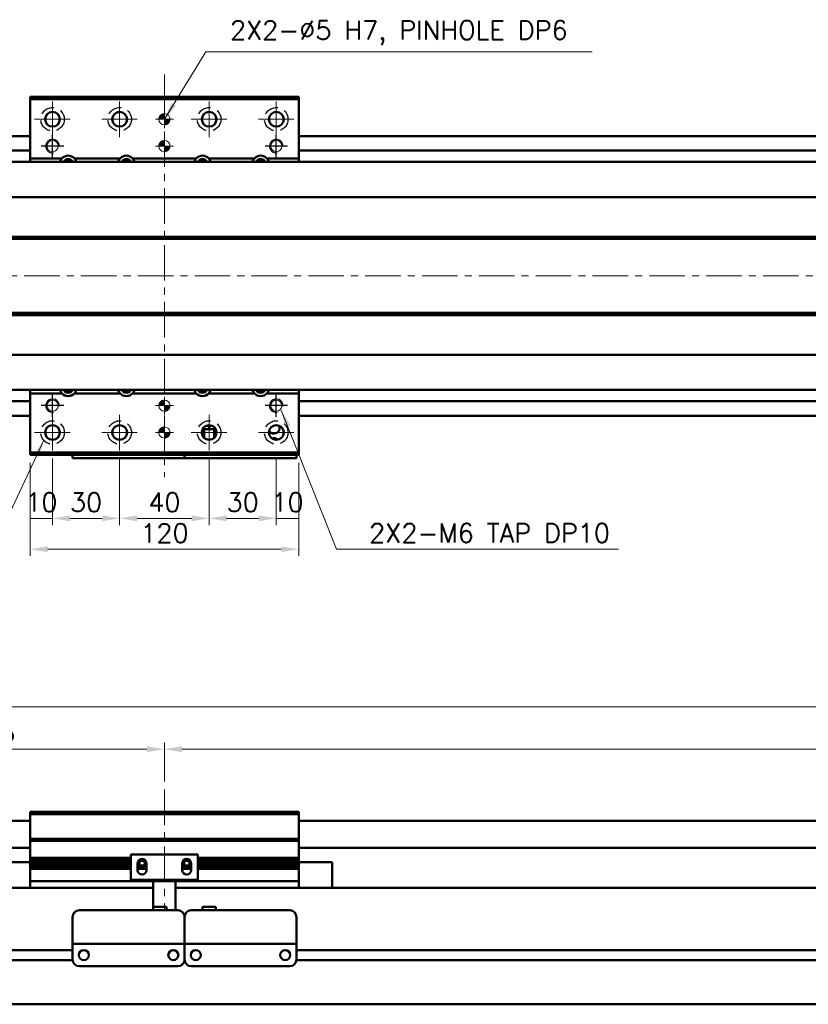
# Model space of a CAD drawing. Header units: millimetres. Extents: x 46891 to 51115, y 6223 to 10345.
# Tile 3 of 7: x 48841 to 49193, y 9394 to 9834. Entities that reach past the tile are written whole.
import ezdxf

# ---------------------------------------------------------------- set-up
doc = ezdxf.new("R2010")
doc.units = ezdxf.units.MM
doc.header["$LTSCALE"] = 0.5
doc.linetypes.add('CENTER', pattern=[50.8, 31.75, -6.35, 6.35, -6.35])
doc.linetypes.add('HIDDENX2', pattern=[19.05, 12.7, -6.35])
doc.layers.get('0').update_dxf_attribs({"lineweight": 20})
doc.layers.add('1', color=1, linetype='CENTER', lineweight=13)
doc.layers.add('외형선(ISO)', color=7, linetype='Continuous', lineweight=50)
doc.layers.add('2', color=2, linetype='HIDDENX2')
doc.layers.add('DIM', color=4, linetype='Continuous')
doc.styles.add('DSR TEXT', font='romans.shx', dxfattribs={"bigfont": 'whgtxt.shx'})
doc.styles.get("Standard").update_dxf_attribs({"font": 'romans.shx', "bigfont": 'whgtxt.shx'})
doc.dimstyles.new('DSR', dxfattribs={"dimscale": 2, "dimtxt": 3, "dimasz": 3, "dimexe": 0.5, "dimexo": 0.5, "dimgap": 0.5, "dimtad": 1, "dimdsep": 46, "dimtxsty": 'Standard', "dimcen": 2.5, "dimclrd": 4, "dimclre": 4, "dimclrt": 2, "dimadec": 0, "dimazin": 2, "dimtfac": 1, "dimtmove": 0, "dimatfit": 3, "dimfxl": 0, "dimlwd": -1, "dimlwe": -1, "dimarcsym": 0})

# ---------------------------------------------------------------- blocks, each defined once
blk = doc.blocks.new('tap6')
blk.add_circle((0, 0), 2.5)
at = {"layer": 'DIM', "color": 1}
for p, q in [((0, -5.04), (0, 5.04)), ((-5.04, 0), (5.04, 0))]:
    blk.add_line(p, q, dxfattribs=at)
blk.add_arc((0, 0), 3, 263.303, 187.8802, dxfattribs=at)
blk = doc.blocks.new('A$C33E56CC6')
h = blk.add_hatch()
h.set_pattern_fill('ANSI31', color=256, style=0)
h.set_pattern_definition([(45, (-7065.45672, -6508.5399), (-0.0883883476, 0.0883883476), [])])
h.paths.add_polyline_path([(4, 6.5, 0.414214), (1.5, 4), (4, 4)])
h.paths.add_polyline_path([(6.5, 4), (4, 4), (4, 1.5, 0.414214)])
blk.add_circle((4, 4), 2.5)
at = {"layer": '1'}
for p, q in [((4, 0), (4, 8)), ((0, 4), (8, 4))]:
    blk.add_line(p, q, dxfattribs=at)
blk = doc.blocks.new('*D70')
at = {"color": 1, "linetype": 'ByBlock'}
for p, q in [((48855.21, 9637.72), (48855.21, 9607.96)), ((48845.21, 9635.72), (48845.21, 9607.96)), ((48855.21, 9610.96), (48845.21, 9610.96))]:
    blk.add_line(p, q, dxfattribs=at)
at = {"layer": 'Defpoints', "color": 0}
for p in [(48845.21, 9639.32), (48855.21, 9641.32), (48845.21, 9610.96)]:
    blk.add_point(p, dxfattribs=at)
at = {"color": 3, "insert": (48850.21, 9618.16), "char_height": 8.4, "attachment_point": 5, "style": 'DSR TEXT'}
blk.add_mtext('10', dxfattribs=at)
blk = doc.blocks.new('*D71')
at = {"color": 1, "linetype": 'ByBlock'}
for p, q in [((48855.21, 9637.72), (48855.21, 9607.96)), ((48885.21, 9637.72), (48885.21, 9607.96)), ((48877.41, 9610.96), (48863.01, 9610.96))]:
    blk.add_line(p, q, dxfattribs=at)
at = {"color": 1}
for points in [[(48863.01, 9612.26), (48863.01, 9609.66), (48855.21, 9610.96)], [(48877.41, 9612.26), (48877.41, 9609.66), (48885.21, 9610.96)]]:
    blk.add_solid(points, dxfattribs=at)
at = {"layer": 'Defpoints', "color": 0}
for p in [(48855.21, 9641.32), (48885.21, 9641.32), (48855.21, 9610.96)]:
    blk.add_point(p, dxfattribs=at)
at = {"color": 3, "insert": (48870.21, 9618.16), "char_height": 8.4, "attachment_point": 5, "style": 'DSR TEXT'}
blk.add_mtext('30', dxfattribs=at)
blk = doc.blocks.new('*D72')
at = {"color": 1, "linetype": 'ByBlock'}
for p, q in [((48885.21, 9637.72), (48885.21, 9607.96)), ((48925.21, 9637.72), (48925.21, 9607.96)), ((48893.01, 9610.96), (48917.41, 9610.96))]:
    blk.add_line(p, q, dxfattribs=at)
at = {"color": 1}
for points in [[(48893.01, 9612.26), (48893.01, 9609.66), (48885.21, 9610.96)], [(48917.41, 9612.26), (48917.41, 9609.66), (48925.21, 9610.96)]]:
    blk.add_solid(points, dxfattribs=at)
at = {"layer": 'Defpoints', "color": 0}
for p in [(48885.21, 9641.32), (48925.21, 9641.32), (48925.21, 9610.96)]:
    blk.add_point(p, dxfattribs=at)
at = {"color": 3, "insert": (48905.21, 9618.16), "char_height": 8.4, "attachment_point": 5, "style": 'DSR TEXT'}
blk.add_mtext('40', dxfattribs=at)
blk = doc.blocks.new('*D73')
at = {"color": 1, "linetype": 'ByBlock'}
for p, q in [((48925.21, 9637.72), (48925.21, 9607.96)), ((48955.21, 9637.72), (48955.21, 9607.96)), ((48933.01, 9610.96), (48947.41, 9610.96))]:
    blk.add_line(p, q, dxfattribs=at)
at = {"color": 1}
for points in [[(48933.01, 9612.26), (48933.01, 9609.66), (48925.21, 9610.96)], [(48947.41, 9612.26), (48947.41, 9609.66), (48955.21, 9610.96)]]:
    blk.add_solid(points, dxfattribs=at)
at = {"layer": 'Defpoints', "color": 0}
for p in [(48925.21, 9641.32), (48955.21, 9641.32), (48955.21, 9610.96)]:
    blk.add_point(p, dxfattribs=at)
at = {"color": 3, "insert": (48940.21, 9618.16), "char_height": 8.4, "attachment_point": 5, "style": 'DSR TEXT'}
blk.add_mtext('30', dxfattribs=at)
blk = doc.blocks.new('*D74')
at = {"color": 1, "linetype": 'ByBlock'}
for p, q in [((48955.21, 9637.72), (48955.21, 9607.96)), ((48965.21, 9635.72), (48965.21, 9607.96)), ((48955.21, 9610.96), (48965.21, 9610.96))]:
    blk.add_line(p, q, dxfattribs=at)
at = {"layer": 'Defpoints', "color": 0}
for p in [(48955.21, 9641.32), (48965.21, 9639.32), (48965.21, 9610.96)]:
    blk.add_point(p, dxfattribs=at)
at = {"color": 3, "insert": (48960.21, 9618.16), "char_height": 8.4, "attachment_point": 5, "style": 'DSR TEXT'}
blk.add_mtext('10', dxfattribs=at)
blk = doc.blocks.new('*D75')
at = {"color": 1, "linetype": 'ByBlock'}
for p, q in [((48845.21, 9635.72), (48845.21, 9594.16)), ((48965.21, 9635.72), (48965.21, 9594.16)), ((48957.41, 9597.16), (48853.01, 9597.16))]:
    blk.add_line(p, q, dxfattribs=at)
at = {"color": 1}
for points in [[(48853.01, 9598.46), (48853.01, 9595.86), (48845.21, 9597.16)], [(48957.41, 9598.46), (48957.41, 9595.86), (48965.21, 9597.16)]]:
    blk.add_solid(points, dxfattribs=at)
at = {"layer": 'Defpoints', "color": 0}
for p in [(48845.21, 9639.32), (48965.21, 9639.32), (48845.21, 9597.16)]:
    blk.add_point(p, dxfattribs=at)
at = {"color": 3, "insert": (48905.21, 9604.36), "char_height": 8.4, "attachment_point": 5, "style": 'DSR TEXT'}
blk.add_mtext('120', dxfattribs=at)
blk = doc.blocks.new('*D84')
at = {"color": 1, "linetype": 'ByBlock'}
for p, q in [((48750.21, 9479.37), (48750.21, 9510.77)), ((48905.21, 9493.37), (48905.21, 9510.77)), ((48758.01, 9507.77), (48897.41, 9507.77))]:
    blk.add_line(p, q, dxfattribs=at)
at = {"color": 1}
for points in [[(48758.01, 9509.07), (48758.01, 9506.47), (48750.21, 9507.77)], [(48897.41, 9509.07), (48897.41, 9506.47), (48905.21, 9507.77)]]:
    blk.add_solid(points, dxfattribs=at)
at = {"layer": 'Defpoints', "color": 0}
for p in [(48905.21, 9507.77), (48905.21, 9489.77), (48750.21, 9475.77)]:
    blk.add_point(p, dxfattribs=at)
at = {"color": 3, "insert": (48827.71, 9514.97), "char_height": 8.4, "attachment_point": 5, "style": 'DSR TEXT'}
blk.add_mtext('155', dxfattribs=at)
blk = doc.blocks.new('*D85')
at = {"color": 1, "linetype": 'ByBlock'}
for p, q in [((48905.21, 9493.37), (48905.21, 9510.77)), ((50405.21, 9493.37), (50405.21, 9510.77)), ((48913.01, 9507.77), (50397.41, 9507.77))]:
    blk.add_line(p, q, dxfattribs=at)
at = {"color": 1}
for points in [[(48913.01, 9509.07), (48913.01, 9506.47), (48905.21, 9507.77)], [(50397.41, 9509.07), (50397.41, 9506.47), (50405.21, 9507.77)]]:
    blk.add_solid(points, dxfattribs=at)
at = {"layer": 'Defpoints', "color": 0}
for p in [(50405.21, 9507.77), (48905.21, 9489.77), (50405.21, 9489.77)]:
    blk.add_point(p, dxfattribs=at)
at = {"color": 3, "insert": (49655.21, 9514.97), "char_height": 8.4, "attachment_point": 5, "style": 'DSR TEXT'}
blk.add_mtext('STROKE : 1500', dxfattribs=at)
blk = doc.blocks.new('*D83')
at = {"color": 1, "linetype": 'ByBlock'}
for p, q in [((48750.21, 9479.37), (48750.21, 9529.72)), ((50550.21, 9479.37), (50550.21, 9529.72)), ((50542.41, 9526.72), (48758.01, 9526.72))]:
    blk.add_line(p, q, dxfattribs=at)
at = {"color": 1}
for points in [[(48758.01, 9528.02), (48758.01, 9525.42), (48750.21, 9526.72)], [(50542.41, 9528.02), (50542.41, 9525.42), (50550.21, 9526.72)]]:
    blk.add_solid(points, dxfattribs=at)
at = {"layer": 'Defpoints', "color": 0}
for p in [(48750.21, 9526.72), (48750.21, 9475.77), (50550.21, 9475.77)]:
    blk.add_point(p, dxfattribs=at)
at = {"color": 3, "insert": (49650.21, 9533.92), "char_height": 8.4, "attachment_point": 5, "style": 'DSR TEXT'}
blk.add_mtext('1800', dxfattribs=at)

msp = doc.modelspace()

# ---------------------------------------------------------------- linework, layer by layer
at = {"layer": '1'}
for p, q in [((48905.2079, 9809.32376), (48905.2079, 9629.32376)), ((48855.2079, 9781.32376), (48855.2079, 9797.32376)), ((48885.2079, 9781.32376), (48885.2079, 9797.32376)), ((48925.2079, 9781.32376), (48925.2079, 9797.32376)), ((48955.2079, 9781.32376), (48955.2079, 9797.32376)), ((48847.2079, 9789.32376), (48863.2079, 9789.32376)), ((48877.2079, 9789.32376), (48893.2079, 9789.32376)), ((48917.2079, 9789.32376), (48933.2079, 9789.32376)), ((48947.2079, 9789.32376), (48963.2079, 9789.32376)), ((50560.2079, 9719.32376), (48740.2079, 9719.32376)), ((48855.2079, 9641.32376), (48855.2079, 9657.32376)), ((48885.2079, 9641.32376), (48885.2079, 9657.32376)), ((48925.2079, 9641.32376), (48925.2079, 9657.32376)), ((48847.2079, 9649.32376), (48863.2079, 9649.32376)), ((48877.2079, 9649.32376), (48893.2079, 9649.32376)), ((48917.2079, 9649.32376), (48933.2079, 9649.32376)), ((48947.2079, 9649.32376), (48963.2079, 9649.32376)), ((48905.2079, 9489.77071), (48905.2079, 9435.77071))]:
    msp.add_line(p, q, dxfattribs=at)
at = {"layer": '2'}
for centre in [(48855.2079, 9789.32376), (48885.2079, 9789.32376), (48925.2079, 9789.32376), (48955.2079, 9789.32376), (48855.2079, 9649.32376), (48885.2079, 9649.32376), (48925.2079, 9649.32376), (48955.2079, 9649.32376)]:
    msp.add_circle(centre, 5.25, dxfattribs=at)
at = {"layer": '외형선(ISO)'}
for p, q in [((48845.2079, 9798.32376), (48845.2079, 9799.32376)), ((48845.2079, 9799.32376), (48965.2079, 9799.32376)), ((48845.2079, 9771.82376), (48845.2079, 9798.32376)), ((48845.2079, 9798.32376), (48965.2079, 9798.32376)), ((48965.2079, 9799.32376), (48965.2079, 9798.32376)), ((48965.2079, 9798.32376), (48965.2079, 9771.82376)), ((48845.2079, 9781.82376), (48830.2079, 9781.82376)), ((50540.2079, 9781.82376), (48965.2079, 9781.82376)), ((48845.2079, 9775.32376), (48830.2079, 9775.32376)), ((50540.2079, 9775.32376), (48965.2079, 9775.32376)), ((48760.2079, 9770.32376), (50540.2079, 9770.32376)), ((48845.2079, 9771.82376), (48859.41281, 9771.82376)), ((48845.2079, 9770.32376), (48845.2079, 9771.82376)), ((48865.00298, 9771.82376), (48885.41281, 9771.82376)), ((48891.00298, 9771.82376), (48919.41281, 9771.82376)), ((48925.00298, 9771.82376), (48945.41281, 9771.82376)), ((48951.00298, 9771.82376), (48965.2079, 9771.82376)), ((48965.2079, 9771.82376), (48965.2079, 9770.32376)), ((48760.2079, 9754.55117), (50540.2079, 9754.55117)), ((48773.7079, 9736.32376), (50526.7079, 9736.32376)), ((48774.17653, 9736.82376), (50526.23927, 9736.82376)), ((48774.17653, 9735.82376), (50526.23927, 9735.82376)), ((48773.7079, 9702.32376), (50526.7079, 9702.32376)), ((48774.17653, 9702.82376), (50526.23927, 9702.82376)), ((48774.17653, 9701.82376), (50526.23927, 9701.82376)), ((48760.2079, 9684.09635), (50540.2079, 9684.09635)), ((48760.2079, 9668.32376), (50540.2079, 9668.32376)), ((48845.2079, 9666.82376), (48845.2079, 9668.32376)), ((48965.2079, 9668.32376), (48965.2079, 9666.82376)), ((48859.41281, 9666.82376), (48845.2079, 9666.82376)), ((48845.2079, 9640.32376), (48845.2079, 9666.82376)), ((48885.41281, 9666.82376), (48865.00298, 9666.82376)), ((48919.41281, 9666.82376), (48891.00298, 9666.82376)), ((48945.41281, 9666.82376), (48925.00298, 9666.82376)), ((48965.2079, 9666.82376), (48951.00298, 9666.82376)), ((48965.2079, 9666.82376), (48965.2079, 9640.32376)), ((48845.2079, 9663.32376), (48760.2079, 9663.32376)), ((50540.2079, 9663.32376), (48965.2079, 9663.32376)), ((48845.2079, 9656.82376), (48760.2079, 9656.82376)), ((50540.2079, 9656.82376), (48965.2079, 9656.82376)), ((48922.2079, 9650.69853), (48922.2079, 9647.94899)), ((48922.7079, 9650.82377), (48922.26852, 9650.82377)), ((48928.14727, 9650.82379), (48922.26853, 9650.82379)), ((48922.7079, 9650.82378), (48923.0079, 9650.82378)), ((48922.7079, 9647.16969), (48922.7079, 9650.82378)), ((48927.4079, 9650.82378), (48923.0079, 9650.82378)), ((48923.0079, 9650.82378), (48923.0079, 9646.86408)), ((48924.79491, 9652.59781), (48924.6079, 9652.22379)), ((48924.6079, 9652.22379), (48924.8079, 9652.22379)), ((48924.8079, 9652.22379), (48924.8079, 9651.82379)), ((48924.8079, 9651.82379), (48925.6079, 9651.82379)), ((48925.6079, 9652.22379), (48925.8079, 9652.22379)), ((48925.6079, 9651.82379), (48925.6079, 9652.22379)), ((48925.8079, 9652.22379), (48925.62089, 9652.59781)), ((48927.4079, 9650.82378), (48927.7079, 9650.82378)), ((48927.4079, 9646.86408), (48927.4079, 9650.82378)), ((48927.7079, 9650.82378), (48927.7079, 9647.16969)), ((48928.14728, 9650.82377), (48927.7079, 9650.82377)), ((48928.2079, 9650.69853), (48928.2079, 9647.94899)), ((48845.2079, 9639.32376), (48845.2079, 9640.32376)), ((48965.2079, 9640.32376), (48845.2079, 9640.32376)), ((48845.2079, 9639.32376), (48965.2079, 9639.32376)), ((48864.2079, 9639.32376), (48864.2079, 9637.8238)), ((48864.2079, 9637.82378), (48864.2079, 9637.8238)), ((48864.2079, 9637.82378), (48914.2079, 9637.82378)), ((48867.2079, 9637.82381), (48911.2079, 9637.82381)), ((48914.2079, 9637.8238), (48914.2079, 9639.32376)), ((48914.2079, 9639.32376), (48914.2079, 9637.8238)), ((48914.2079, 9637.82378), (48914.2079, 9637.8238)), ((48914.2079, 9637.82378), (48964.2079, 9637.82378)), ((48917.2079, 9637.82381), (48961.2079, 9637.82381)), ((48964.2079, 9637.8238), (48964.2079, 9639.32376)), ((48965.2079, 9640.32376), (48965.2079, 9639.32376)), ((48965.2079, 9640.32376), (48965.2079, 9639.32376)), ((48845.2079, 9478.77071), (48845.2079, 9479.77071)), ((48965.2079, 9479.77071), (48845.2079, 9479.77071)), ((48845.2079, 9467.77071), (48845.2079, 9478.77071)), ((48845.2079, 9478.77071), (48965.2079, 9478.77071)), ((48965.2079, 9479.77071), (48965.2079, 9478.77071)), ((48965.2079, 9478.77071), (48965.2079, 9467.77071)), ((48760.2079, 9475.77071), (48845.2079, 9475.77071)), ((48965.2079, 9475.77071), (50540.2079, 9475.77071)), ((48845.2079, 9466.77071), (48845.2079, 9467.77071)), ((48845.2079, 9467.77071), (48965.2079, 9467.77071)), ((48845.2079, 9465.77071), (48845.2079, 9466.77071)), ((48845.2079, 9466.77071), (48965.2079, 9466.77071)), ((48845.2079, 9459.27071), (48845.2079, 9465.77071)), ((48965.2079, 9467.77071), (48965.2079, 9466.77071)), ((48965.2079, 9466.77071), (48965.2079, 9465.77071)), ((48965.2079, 9465.77071), (48965.2079, 9459.27071)), ((48760.2079, 9463.77071), (48845.2079, 9463.77071)), ((48965.2079, 9463.77071), (50540.2079, 9463.77071)), ((48845.2079, 9457.27071), (48830.2079, 9457.27071)), ((48845.2079, 9458.77071), (48845.2079, 9459.27071)), ((48845.2079, 9459.27071), (48890.2079, 9459.27071)), ((48845.2079, 9458.27071), (48845.2079, 9458.77071)), ((48845.2079, 9458.77071), (48890.2079, 9458.77071)), ((48845.2079, 9457.27071), (48845.2079, 9458.27071)), ((48845.2079, 9458.27071), (48890.2079, 9458.27071)), ((48845.2079, 9456.77071), (48845.2079, 9457.27071)), ((48845.2079, 9457.27071), (48890.2079, 9457.27071)), ((48845.2079, 9456.27071), (48845.2079, 9456.77071)), ((48845.2079, 9456.77071), (48890.2079, 9456.77071)), ((48920.2079, 9460.77071), (48890.2079, 9460.77071)), ((48890.2079, 9449.37071), (48890.2079, 9460.77071)), ((48893.2079, 9456.77071), (48893.9784, 9456.77071)), ((48893.2079, 9453.77071), (48893.2079, 9456.77071)), ((48893.2079, 9456.77071), (48893.9784, 9456.77071)), ((48893.27141, 9457.27071), (48894.08466, 9457.27071)), ((48893.88502, 9458.27071), (48896.53078, 9458.27071)), ((48896.33114, 9457.27071), (48897.14439, 9457.27071)), ((48896.4374, 9456.77071), (48897.2079, 9456.77071)), ((48897.2079, 9456.77071), (48897.2079, 9453.77071)), ((48913.2079, 9456.77071), (48913.9784, 9456.77071)), ((48913.2079, 9453.77071), (48913.2079, 9456.77071)), ((48913.27141, 9457.27071), (48914.08466, 9457.27071)), ((48913.88502, 9458.27071), (48916.53078, 9458.27071)), ((48916.33114, 9457.27071), (48917.14439, 9457.27071)), ((48916.4374, 9456.77071), (48917.2079, 9456.77071)), ((48916.4374, 9456.77071), (48917.2079, 9456.77071)), ((48917.2079, 9456.77071), (48917.2079, 9453.77071)), ((48920.2079, 9460.77071), (48920.2079, 9449.37071)), ((48920.2079, 9459.27071), (48965.2079, 9459.27071)), ((48920.2079, 9458.77071), (48965.2079, 9458.77071)), ((48920.2079, 9458.27071), (48965.2079, 9458.27071)), ((48920.2079, 9457.27071), (48965.2079, 9457.27071)), ((48920.2079, 9456.77071), (48965.2079, 9456.77071)), ((48965.2079, 9459.27071), (48965.2079, 9458.77071)), ((48965.2079, 9458.77071), (48965.2079, 9458.27071)), ((48965.2079, 9458.27071), (48965.2079, 9457.27071)), ((48965.2079, 9457.27071), (48980.2079, 9457.27071)), ((48965.2079, 9457.27071), (48965.2079, 9456.77071)), ((48965.2079, 9456.77071), (48965.2079, 9456.27071)), ((48980.2079, 9445.77071), (48980.2079, 9457.27071)), ((48845.2079, 9455.27071), (48845.2079, 9456.27071)), ((48845.2079, 9456.27071), (48890.2079, 9456.27071)), ((48845.2079, 9454.77071), (48845.2079, 9455.27071)), ((48845.2079, 9455.27071), (48890.2079, 9455.27071)), ((48845.2079, 9454.27071), (48845.2079, 9454.77071)), ((48845.2079, 9454.77071), (48890.2079, 9454.77071)), ((48845.2079, 9449.77071), (48845.2079, 9454.27071)), ((48845.2079, 9454.27071), (48890.2079, 9454.27071)), ((48893.2079, 9456.27071), (48894.08466, 9456.27071)), ((48893.2079, 9456.27071), (48894.08466, 9456.27071)), ((48893.2079, 9455.27071), (48897.2079, 9455.27071)), ((48893.2079, 9455.27071), (48897.2079, 9455.27071)), ((48893.2079, 9454.77071), (48897.2079, 9454.77071)), ((48893.2079, 9454.77071), (48897.2079, 9454.77071)), ((48893.2079, 9454.27071), (48897.2079, 9454.27071)), ((48893.2079, 9454.27071), (48897.2079, 9454.27071)), ((48896.33114, 9456.27071), (48897.2079, 9456.27071)), ((48913.2079, 9456.27071), (48914.08466, 9456.27071)), ((48913.2079, 9455.27071), (48917.2079, 9455.27071)), ((48913.2079, 9455.27071), (48917.2079, 9455.27071)), ((48913.2079, 9454.77071), (48917.2079, 9454.77071)), ((48913.2079, 9454.77071), (48917.2079, 9454.77071)), ((48913.2079, 9454.27071), (48917.2079, 9454.27071)), ((48913.2079, 9454.27071), (48917.2079, 9454.27071)), ((48916.33114, 9456.27071), (48917.2079, 9456.27071)), ((48916.33114, 9456.27071), (48917.2079, 9456.27071)), ((48920.2079, 9456.27071), (48965.2079, 9456.27071)), ((48920.2079, 9455.27071), (48965.2079, 9455.27071)), ((48920.2079, 9454.77071), (48965.2079, 9454.77071)), ((48920.2079, 9454.27071), (48965.2079, 9454.27071)), ((48965.2079, 9456.27071), (48965.2079, 9455.27071)), ((48965.2079, 9455.27071), (48965.2079, 9454.77071)), ((48965.2079, 9454.77071), (48965.2079, 9454.27071)), ((48965.2079, 9454.27071), (48965.2079, 9449.77071)), ((48845.2079, 9449.77071), (48845.2079, 9448.77071)), ((48845.2079, 9445.77071), (48845.2079, 9448.77071)), ((48845.2079, 9448.77071), (48965.2079, 9448.77071)), ((48900.2079, 9449.37071), (48890.2079, 9449.37071)), ((48900.2079, 9449.87071), (48900.2079, 9449.37071)), ((48910.2079, 9449.37071), (48900.2079, 9449.37071)), ((48900.2079, 9447.27071), (48900.2079, 9449.37071)), ((48910.2079, 9449.37071), (48910.2079, 9449.87071)), ((48920.2079, 9449.37071), (48910.2079, 9449.37071)), ((48910.2079, 9449.37071), (48910.2079, 9447.27071)), ((48965.2079, 9448.77071), (48965.2079, 9449.77071)), ((48965.2079, 9448.77071), (48965.2079, 9445.77071)), ((48900.2079, 9445.77071), (48760.2079, 9445.77071)), ((48900.2079, 9447.27071), (48900.2079, 9437.27087)), ((48910.2079, 9435.77087), (48910.2079, 9447.27071)), ((50540.2079, 9445.77071), (48910.2079, 9445.77071)), ((48867.2079, 9435.77087), (48911.2079, 9435.77087)), ((48900.2079, 9437.27087), (48900.2079, 9435.77087)), ((48900.2079, 9437.27087), (48906.2079, 9437.27087)), ((48900.2079, 9437.27087), (48900.2079, 9435.77087)), ((48906.2079, 9437.27087), (48906.2079, 9435.77087)), ((48917.2079, 9435.77087), (48961.2079, 9435.77087)), ((48928.2079, 9437.27087), (48922.2079, 9437.27087)), ((48922.2079, 9435.77087), (48922.2079, 9437.27087)), ((48928.2079, 9435.77087), (48928.2079, 9437.27087)), ((48864.2079, 9422.77087), (48864.2079, 9432.77087)), ((48914.2079, 9432.77087), (48914.2079, 9422.77087)), ((48914.2079, 9422.77087), (48914.2079, 9432.77087)), ((48964.2079, 9432.77087), (48964.2079, 9422.77087)), ((48864.2079, 9422.77087), (48864.2079, 9420.77087)), ((48914.2079, 9420.77087), (48914.2079, 9422.77087)), ((48914.2079, 9422.77087), (48914.2079, 9420.77087)), ((48964.2079, 9420.77087), (48964.2079, 9422.77087)), ((48864.2079, 9418.02071), (48760.2079, 9418.02071)), ((48864.2079, 9420.77084), (48864.2079, 9420.77087)), ((48864.2079, 9420.77087), (48914.2079, 9420.77087)), ((48864.2079, 9420.27084), (48864.2079, 9420.77084)), ((48864.2079, 9420.77084), (48866.9784, 9420.77084)), ((48864.2079, 9413.77084), (48864.2079, 9420.27084)), ((48869.23124, 9418.02071), (48869.18456, 9418.02071)), ((48869.4374, 9420.77084), (48871.7079, 9420.77084)), ((48876.7079, 9420.77084), (48901.7079, 9420.77084)), ((48906.7079, 9420.77084), (48908.9784, 9420.77084)), ((48909.23124, 9418.02071), (48909.18456, 9418.02071)), ((48911.4374, 9420.77084), (48914.2079, 9420.77084)), ((48914.2079, 9420.77087), (48914.2079, 9420.77084)), ((48914.2079, 9420.77084), (48914.2079, 9420.77087)), ((48914.2079, 9420.77087), (48964.2079, 9420.77087)), ((48914.2079, 9420.77084), (48914.2079, 9420.27084)), ((48914.2079, 9420.27084), (48914.2079, 9420.77084)), ((48914.2079, 9420.77084), (48916.9784, 9420.77084)), ((48914.2079, 9420.27084), (48914.2079, 9413.77084)), ((48914.2079, 9413.77084), (48914.2079, 9420.27084)), ((48919.23124, 9418.02071), (48919.18456, 9418.02071)), ((48919.23124, 9418.02071), (48919.18456, 9418.02071)), ((48919.4374, 9420.77084), (48921.7079, 9420.77084)), ((48926.7079, 9420.77084), (48951.7079, 9420.77084)), ((48956.7079, 9420.77084), (48958.9784, 9420.77084)), ((48959.23124, 9418.02071), (48959.18456, 9418.02071)), ((48959.23124, 9418.02071), (48959.18456, 9418.02071)), ((48961.4374, 9420.77084), (48964.2079, 9420.77084)), ((48964.2079, 9420.77087), (48964.2079, 9420.77084)), ((48964.2079, 9420.77084), (48964.2079, 9420.27084)), ((48964.2079, 9420.27084), (48964.2079, 9413.77084)), ((50368.2079, 9418.02071), (48964.2079, 9418.02071)), ((50368.2079, 9418.02071), (48964.2079, 9418.02071)), ((48864.21834, 9413.52071), (48760.2079, 9413.52071)), ((48914.21834, 9413.52071), (48914.19745, 9413.52071)), ((50368.21834, 9413.52071), (48964.19745, 9413.52071)), ((50368.21834, 9413.52071), (48964.19745, 9413.52071)), ((48867.2079, 9410.77084), (48911.2079, 9410.77084)), ((48917.2079, 9410.77084), (48961.2079, 9410.77084)), ((48760.2079, 9393.77071), (50540.2079, 9393.77071))]:
    msp.add_line(p, q, dxfattribs=at)
for centre, radius in [((48855.2079, 9789.32376), 3.3), ((48885.2079, 9789.32376), 3.3), ((48925.2079, 9789.32376), 3.3), ((48955.2079, 9789.32376), 3.3), ((48855.2079, 9649.32376), 3.3), ((48885.2079, 9649.32376), 3.3), ((48925.2079, 9649.32376), 3.3), ((48955.2079, 9649.32376), 3.3), ((48869.2079, 9415.77084), 2.25), ((48909.2079, 9415.77084), 2.25), ((48919.2079, 9415.77084), 2.25), ((48959.2079, 9415.77084), 2.25)]:
    msp.add_circle(centre, radius, dxfattribs=at)
for centre, radius, start, end in [((48862.2079, 9769.32376), 3.75, 138.1896853, 164.5339428), ((48862.2079, 9769.32376), 3.75, 41.8103149, 138.1896851), ((48862.2079, 9769.32376), 2.25, 26.3878847, 153.6121153), ((48862.2079, 9769.32376), 2, 30.0000986, 149.9999014), ((48862.2079, 9769.32376), 3.75, 15.4660572, 41.8103147), ((48888.2079, 9769.32376), 3.75, 138.1896853, 164.5339428), ((48888.2079, 9769.32376), 3.75, 41.8103149, 138.1896851), ((48888.2079, 9769.32376), 2.25, 26.3878847, 153.6121153), ((48888.2079, 9769.32376), 2, 30.0000986, 149.9999014), ((48888.2079, 9769.32376), 3.75, 15.4660572, 41.8103147), ((48922.2079, 9769.32376), 3.75, 138.1896853, 164.5339428), ((48922.2079, 9769.32376), 3.75, 41.8103149, 138.1896851), ((48922.2079, 9769.32376), 2.25, 26.3878847, 153.6121153), ((48922.2079, 9769.32376), 2, 30.0000986, 149.9999014), ((48922.2079, 9769.32376), 3.75, 15.4660572, 41.8103147), ((48948.2079, 9769.32376), 3.75, 138.1896853, 164.5339428), ((48948.2079, 9769.32376), 3.75, 41.8103149, 138.1896851), ((48948.2079, 9769.32376), 2.25, 26.3878847, 153.6121153), ((48948.2079, 9769.32376), 2, 30.0000986, 149.9999014), ((48948.2079, 9769.32376), 3.75, 15.4660572, 41.8103147), ((48862.2079, 9669.32376), 3.75, 195.4659627, 221.8103147), ((48862.2079, 9669.32376), 2.25, 206.3877153, 333.6122847), ((48862.2079, 9669.32376), 2, 209.9999015, 330.0000985), ((48862.2079, 9669.32376), 3.75, 318.1896853, 344.5340373), ((48888.2079, 9669.32376), 3.75, 195.4659627, 221.8103147), ((48888.2079, 9669.32376), 2.25, 206.3877153, 333.6122847), ((48888.2079, 9669.32376), 2, 209.9999015, 330.0000985), ((48888.2079, 9669.32376), 3.75, 318.1896853, 344.5340373), ((48922.2079, 9669.32376), 3.75, 195.4659627, 221.8103147), ((48922.2079, 9669.32376), 2.25, 206.3877153, 333.6122847), ((48922.2079, 9669.32376), 2, 209.9999015, 330.0000985), ((48922.2079, 9669.32376), 3.75, 318.1896853, 344.5340373), ((48948.2079, 9669.32376), 3.75, 195.4659627, 221.8103147), ((48948.2079, 9669.32376), 2.25, 206.3877153, 333.6122847), ((48948.2079, 9669.32376), 2, 209.9999015, 330.0000985), ((48948.2079, 9669.32376), 3.75, 318.1896853, 344.5340373), ((48862.2079, 9669.32376), 3.75, 221.8103149, 318.1896851), ((48888.2079, 9669.32376), 3.75, 221.8103149, 318.1896851), ((48922.2079, 9669.32376), 3.75, 221.8103149, 318.1896851), ((48948.2079, 9669.32376), 3.75, 221.8103149, 318.1896851), ((48954.2079, 9651.32376), 2.5, 208.4102907, 24.7197233), ((48954.2079, 9644.32376), 2.5, 45.5993477, 111.7807704), ((48895.2079, 9456.77071), 2, 0, 180), ((48895.2079, 9456.77071), 1.2295, 156.0042187, 180), ((48895.2079, 9456.77071), 1.2295, 156.0042187, 180), ((48895.2079, 9456.77071), 1.2295, 180, 203.9957813), ((48895.2079, 9456.77071), 1.2295, 180, 203.9957813), ((48895.2079, 9456.77071), 1.2295, 23.9957813, 156.0042187), ((48895.2079, 9456.77071), 1.2295, 23.9957813, 156.0042187), ((48895.2079, 9456.77071), 1.2295, 0, 23.9957813), ((48895.2079, 9456.77071), 1.2295, 0, 23.9957813), ((48895.2079, 9456.77071), 1.2295, 336.0042187, 0), ((48895.2079, 9456.77071), 1.2295, 336.0042187, 0), ((48915.2079, 9456.77071), 2, 0, 180), ((48915.2079, 9456.77071), 1.2295, 156.0042187, 180), ((48915.2079, 9456.77071), 1.2295, 156.0042187, 180), ((48915.2079, 9456.77071), 1.2295, 180, 203.9957813), ((48915.2079, 9456.77071), 1.2295, 180, 203.9957813), ((48915.2079, 9456.77071), 1.2295, 23.9957813, 156.0042187), ((48915.2079, 9456.77071), 1.2295, 23.9957813, 156.0042187), ((48915.2079, 9456.77071), 1.2295, 0, 23.9957813), ((48915.2079, 9456.77071), 1.2295, 0, 23.9957813), ((48915.2079, 9456.77071), 1.2295, 336.0042187, 0), ((48915.2079, 9456.77071), 1.2295, 336.0042187, 0), ((48895.2079, 9453.77071), 2, 180, 0), ((48895.2079, 9456.77071), 1.2295, 203.9957813, 336.0042187), ((48895.2079, 9456.77071), 1.2295, 203.9957813, 336.0042187), ((48915.2079, 9453.77071), 2, 180, 0), ((48915.2079, 9456.77071), 1.2295, 203.9957813, 336.0042187), ((48915.2079, 9456.77071), 1.2295, 203.9957813, 336.0042187), ((48867.2079, 9432.77087), 3, 90, 180), ((48911.2079, 9432.77087), 3, 0, 90), ((48917.2079, 9432.77087), 3, 90, 180), ((48961.2079, 9432.77087), 3, 0, 90), ((48867.2079, 9413.77084), 3, 180, 270), ((48911.2079, 9413.77084), 3, 270, 0), ((48917.2079, 9413.77084), 3, 180, 270), ((48961.2079, 9413.77084), 3, 270, 0)]:
    msp.add_arc(centre, radius, start, end, dxfattribs=at)
for centre, major_axis, start_param, end_param in [((48867.2079, 9637.8238), (-3, 0), 4.712389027, 6.283185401), ((48911.2079, 9637.8238), (3, 0), 0, 1.570796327), ((48917.2079, 9637.8238), (-3, 0), 4.712389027, 6.283185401), ((48961.2079, 9637.8238), (3, 0), 0, 1.570796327), ((48868.2079, 9420.77086), (-1.2295, 0), 3.138702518, 6.280295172), ((48874.2079, 9420.77086), (-2.5, 0), 3.141592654, 6.283185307), ((48904.2079, 9420.77086), (-2.5, 0), 3.141592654, 6.283185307), ((48910.2079, 9420.77086), (-1.2295, 0), 3.140629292, 6.282221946), ((48918.2079, 9420.77086), (-1.2295, 0), 3.138702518, 6.280295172), ((48924.2079, 9420.77086), (-2.5, 0), 3.141592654, 6.283185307), ((48954.2079, 9420.77086), (-2.5, 0), 3.141592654, 6.283185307), ((48960.2079, 9420.77086), (-1.2295, 0), 3.140629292, 6.282221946)]:
    msp.add_ellipse(centre, major_axis=major_axis, ratio=0.00001, start_param=start_param, end_param=end_param, dxfattribs=at)
for points in [[(48894.49259, 9455.77071), (48895.2079, 9455.77071), (48895.92321, 9455.77071)], [(48894.49259, 9455.77071), (48895.2079, 9455.77071), (48895.92321, 9455.77071)], [(48914.49259, 9455.77071), (48915.2079, 9455.77071), (48915.92321, 9455.77071)], [(48914.49259, 9455.77071), (48915.2079, 9455.77071), (48915.92321, 9455.77071)]]:
    msp.add_rational_spline(points, [1, 1.22950000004, 1], degree=2, dxfattribs=at)

# ---------------------------------------------------------------- block references
for p in [(48901.2079, 9785.32376), (48901.2079, 9773.32376), (48901.2079, 9657.32376), (48901.2079, 9645.32376)]:
    msp.add_blockref('A$C33E56CC6', p)
at = {"rotation": 90}
for p in [(48855.2079, 9777.32376), (48955.2079, 9777.32376), (48855.2079, 9661.32376), (48955.2079, 9661.32376)]:
    msp.add_blockref('tap6', p, dxfattribs=at)

# ---------------------------------------------------------------- texts
at = {"color": 3, "char_height": 8.4, "style": 'DSR TEXT'}
for s, insert, attachment_point in [('2X2-%%C5 H7, PINHOLE DP6', (48934.51985, 9822.40639), 7), ('2X2-M6 TAP DP10', (49050.49943, 9604.39753), 5)]:
    msp.add_mtext(s, dxfattribs=dict(at, insert=insert, attachment_point=attachment_point))

# ---------------------------------------------------------------- dimensions: what is measured, and where the dimension line sits
for base, p1, p2, picture, middle in [((48845.2079, 9610.96484), (48855.2079, 9641.32376), (48845.2079, 9639.32376), '*D70', (48850.2079, 9618.16484)), ((48845.2079, 9597.16289), (48965.2079, 9639.32376), (48845.2079, 9639.32376), '*D75', (48905.2079, 9604.36289)), ((48855.2079, 9610.96484), (48885.2079, 9641.32376), (48855.2079, 9641.32376), '*D71', (48870.2079, 9618.16484)), ((48925.2079, 9610.96484), (48885.2079, 9641.32376), (48925.2079, 9641.32376), '*D72', (48905.2079, 9618.16484)), ((48955.2079, 9610.96484), (48925.2079, 9641.32376), (48955.2079, 9641.32376), '*D73', (48940.2079, 9618.16484)), ((48965.2079, 9610.96484), (48955.2079, 9641.32376), (48965.2079, 9639.32376), '*D74', (48960.2079, 9618.16484)), ((48750.2079, 9526.7163), (50550.2079, 9475.77071), (48750.2079, 9475.77071), '*D83', (49650.2079, 9533.9163)), ((48905.2079, 9507.77256), (48750.2079, 9475.77071), (48905.2079, 9489.77071), '*D84', (48827.7079, 9514.97256))]:
    dim = msp.add_linear_dim(base=base, p1=p1, p2=p2, dimstyle='DSR', override={"dimscale": 3, "dimtxt": 2.8, "dimasz": 2.600136, "dimexe": 1, "dimexo": 1.2, "dimgap": 1, "dimdec": 4, "dimtxsty": 'DSR TEXT', "dimclrd": 1, "dimclre": 1, "dimclrt": 3, "dimtdec": 4, "dimtix": 1})
    dim.commit()
    dim.dimension.update_dxf_attribs({"geometry": picture, "text_midpoint": middle})
dim = msp.add_linear_dim(base=(50405.2079, 9507.77256), p1=(48905.2079, 9489.77071), p2=(50405.2079, 9489.77071), text='STROKE : <>', dimstyle='DSR', override={"dimscale": 3, "dimtxt": 2.8, "dimasz": 2.600136, "dimexe": 1, "dimexo": 1.2, "dimgap": 1, "dimdec": 4, "dimtxsty": 'DSR TEXT', "dimclrd": 1, "dimclre": 1, "dimclrt": 3, "dimtdec": 4, "dimtix": 1})
dim.commit()
dim.dimension.update_dxf_attribs({"geometry": '*D85', "text_midpoint": (49655.2079, 9514.97256)})

# ---------------------------------------------------------------- leaders
at = {"annotation_type": 0, "has_hookline": 1}
for points, hookline_direction, text_width in [([(48905.2079, 9789.32376), (48923.71944, 9819.40639), (48931.51985, 9819.40639)], 0, 161.875), ([(48957.4095, 9659.28588), (48982.07402, 9597.19753), (48989.87443, 9597.19753)], 0, 115.25), ([(48851.25559, 9645.86808), (48828.54084, 9597.26036), (48820.74043, 9597.26036)], 1, 101.65)]:
    msp.add_leader(points, dimstyle='DSR', override={"dimscale": 3, "dimtxt": 2.8, "dimasz": 2.600136, "dimexe": 1, "dimexo": 1.2, "dimgap": 1, "dimdec": 4, "dimtxsty": 'DSR TEXT', "dimclrd": 1, "dimclre": 1, "dimclrt": 3, "dimtdec": 4, "dimtix": 1}, dxfattribs=dict(at, hookline_direction=hookline_direction, text_width=text_width))

doc.saveas('drawing.dxf')
